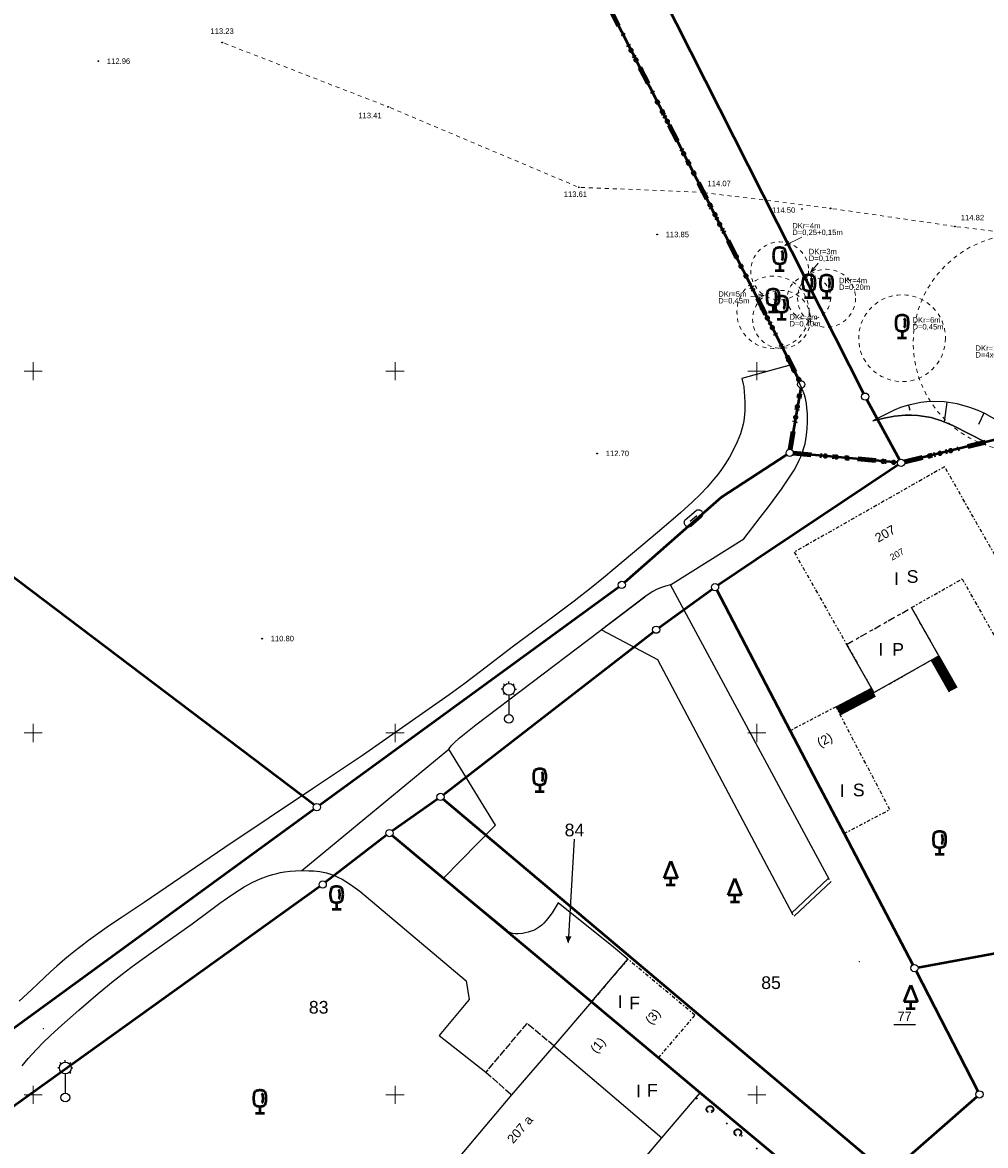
# Model space of a CAD drawing. Header units: metres. Extents: x 32377355 to 32378041, y 5707167 to 5708004.
# Tile 37 of 80: x 32377599 to 32377666, y 5707646 to 5707724. Entities that reach past the tile are written whole.
import ezdxf

# ---------------------------------------------------------------- set-up
doc = ezdxf.new("R2010")
doc.units = ezdxf.units.M
doc.header["$LTSCALE"] = 0.25
for name, pattern in [('LF1600.2002', [3, 2, 0, 0, -1]), ('LF1600.2005', [5, 2, -1, 1, 0, 0, -1]), ('LF1600.2012', [16, 5, -2.5, 0, -3, 0, -3, 0, -0.1, 0, -2.4]), ('LF1600.2190', [10, 0, -5, 0, -5]), ('LF1600.2242', [2, 1, -0.5, 0, -0.5]), ('LF2', [2.2, 1.1, -1.1])]:
    doc.linetypes.add(name, pattern=pattern)
doc.layers.get('0').update_dxf_attribs({"color": 1, "linetype": 'CONTINUOUS'})
for name, color, linetype, lineweight in [('Bauwerke_ Einrichtungen_ Siedlungsf.', 201, 'CONTINUOUS', 25), ('Bauwerke_ Einrichtungen_ Verkehr', 40, 'CONTINUOUS', 25), ('Befliegung', 126, 'CONTINUOUS', 0), ('Besondere Vegetationsmerkmale', 91, 'CONTINUOUS', 25), ('Ebene 71', 71, 'CONTINUOUS', 0), ('Ebene 9085', 125, 'CONTINUOUS', 0), ('Ebene 9285', 69, 'CONTINUOUS', 0), ('Flurstücke_ Grenzpunkte', 51, 'CONTINUOUS', 25), ('Gebäude', 9, 'CONTINUOUS', 25), ('Reliefformen', 32, 'CONTINUOUS', 25), ('Texte Befliegung', 70, 'CONTINUOUS', 0), ('TN_ Vegetation', 91, 'CONTINUOUS', 25), ('TN_ Verkehr', 2, 'CONTINUOUS', 25), ('Vermessungspunkte', 211, 'CONTINUOUS', 25)]:
    doc.layers.add(name, color=color, linetype=linetype, lineweight=lineweight)
doc.styles.add('K 10 700 - Arial_ kursiv_ 10 pt_ Flurstücksnummer', font='Arial.ttf')
doc.styles.add('N 7 380 - Arial_ normal_ 7 pt', font='Arial.ttf')
doc.styles.add('N 7 380 - Arial_ normal_ 7 pt_ Hausnummer', font='Arial.ttf')
doc.styles.add('N 7 380 liM - Arial_ normal_ 7 pt', font='Arial.ttf')
doc.styles.add('Schrift rechtsgenei', font='Arial.ttf')

# ---------------------------------------------------------------- blocks, each defined once
blk = doc.blocks.new('*X57')
at = {"color": 37, "linetype": 'Continuous', "lineweight": 25, "true_color": 0x805c3b}
for p, q in [((32377660.469523, 5707697.642602), (32377660.563122, 5707697.305703)), ((32377663.122223, 5707697.850503), (32377662.949423, 5707696.496102)), ((32377665.680622, 5707697.096402), (32377665.303323, 5707696.316902)), ((32377667.891423, 5707695.604403), (32377665.789023, 5707695.087403))]:
    blk.add_line(p, q, dxfattribs=at)
blk = doc.blocks.new('S163')
at = {"lineweight": -2}
blk.add_hatch(color=0, dxfattribs=at).paths.add_polyline_path([(0, 0.031635, -1), (0, -0.031635, -1)], flags=0)
at = {"color": 0, "lineweight": -2}
blk.add_circle((0, 0), 0.031635, dxfattribs=at)
blk = doc.blocks.new('Gebüsch_ Hecke_ Knick')
at = {"color": 0, "lineweight": -2}
for p, q in [((-0.499675, 0.01785), (-0.49601, 0.06282)), ((-0.49927, -0.02727), (-0.499675, 0.01785)), ((-0.49601, 0.06282), (-0.488305, 0.107275)), ((-0.488305, 0.107275), (-0.476625, 0.15086)), ((-0.476625, 0.15086), (-0.46106, 0.19321)), ((-0.46106, 0.19321), (-0.441745, 0.23399)), ((-0.441745, 0.23399), (-0.41883, 0.272855)), ((-0.41883, 0.272855), (-0.392505, 0.3095)), ((-0.392505, 0.3095), (-0.362985, 0.343625)), ((-0.362985, 0.343625), (-0.33051, 0.37495)), ((-0.33051, 0.37495), (-0.29534, 0.403215)), ((-0.29534, 0.403215), (-0.257765, 0.428195)), ((-0.257765, 0.428195), (-0.218095, 0.44969)), ((-0.218095, 0.44969), (-0.176645, 0.46752)), ((-0.176645, 0.46752), (-0.13376, 0.48154)), ((-0.13376, 0.48154), (-0.08978, 0.491635)), ((-0.08978, 0.491635), (-0.045075, 0.497725)), ((-0.045075, 0.497725), (0, 0.49976)), ((0, 0.49976), (0.045075, 0.497725)), ((0.045075, 0.497725), (0.08978, 0.491635)), ((0.08978, 0.491635), (0.13376, 0.48154)), ((0.13376, 0.48154), (0.176645, 0.46752)), ((0.176645, 0.46752), (0.218095, 0.44969)), ((0.218095, 0.44969), (0.257765, 0.428195)), ((0.257765, 0.428195), (0.29534, 0.403215)), ((0.29534, 0.403215), (0.33051, 0.37495)), ((0.33051, 0.37495), (0.362985, 0.343625)), ((0.362985, 0.343625), (0.392505, 0.3095)), ((0.392505, 0.3095), (0.41883, 0.272855)), ((0.41883, 0.272855), (0.441745, 0.23399)), ((0.441745, 0.23399), (0.46106, 0.19321)), ((0.46106, 0.19321), (0.476625, 0.15086)), ((0.476625, 0.15086), (0.488305, 0.107275)), ((0.488305, 0.107275), (0.49601, 0.06282)), ((0.49601, 0.06282), (0.499675, 0.01785)), ((0.499675, 0.01785), (0.49927, -0.02727)), ((-0.4948, -0.07217), (-0.49927, -0.02727)), ((-0.4863, -0.11648), (-0.4948, -0.07217)), ((-0.47384, -0.15985), (-0.4863, -0.11648)), ((-0.45752, -0.201915), (-0.47384, -0.15985)), ((-0.43748, -0.24234), (-0.45752, -0.201915)), ((-0.41387, -0.28079), (-0.43748, -0.24234)), ((-0.386895, -0.31696), (-0.41387, -0.28079)), ((-0.35677, -0.350545), (-0.386895, -0.31696)), ((-0.323735, -0.381285), (-0.35677, -0.350545)), ((-0.288065, -0.408915), (-0.323735, -0.381285)), ((-0.25005, -0.43322), (-0.288065, -0.408915)), ((-0.21, -0.454), (-0.25005, -0.43322)), ((0.25005, -0.43322), (0.21, -0.454)), ((0.288065, -0.408915), (0.25005, -0.43322)), ((0.323735, -0.381285), (0.288065, -0.408915)), ((0.35677, -0.350545), (0.323735, -0.381285)), ((0.386895, -0.31696), (0.35677, -0.350545)), ((0.41387, -0.28079), (0.386895, -0.31696)), ((0.43748, -0.24234), (0.41387, -0.28079)), ((0.45752, -0.201915), (0.43748, -0.24234)), ((0.47384, -0.15985), (0.45752, -0.201915)), ((0.4863, -0.11648), (0.47384, -0.15985)), ((0.4948, -0.07217), (0.4863, -0.11648)), ((0.49927, -0.02727), (0.4948, -0.07217))]:
    blk.add_line(p, q, dxfattribs=at)
blk = doc.blocks.new('Unterflurhydrant')
at = {"color": 0, "lineweight": -2}
for p, q in [((-0.47126, 0.01407), (-0.4671, 0.041905)), ((-0.47126, -0.01407), (-0.47126, 0.01407)), ((-0.4671, 0.041905), (-0.45888, 0.06882)), ((-0.45888, 0.06882), (-0.44677, 0.094225)), ((-0.44677, 0.094225), (-0.431045, 0.11756)), ((-0.431045, 0.11756), (-0.41204, 0.13832)), ((-0.41204, 0.13832), (-0.39018, 0.15604)), ((-0.39018, 0.15604), (-0.365945, 0.17034)), ((-0.365945, 0.17034), (-0.33986, 0.180905)), ((-0.33986, 0.180905), (-0.3125, 0.1875)), ((-0.3125, 0.1875), (0.3125, 0.1875)), ((-0.1875, 0), (0.1875, 0)), ((0.3125, 0.1875), (0.33986, 0.180905)), ((0.33986, 0.180905), (0.365945, 0.17034)), ((0.365945, 0.17034), (0.39018, 0.15604)), ((0.39018, 0.15604), (0.41204, 0.13832)), ((0.41204, 0.13832), (0.431045, 0.11756)), ((0.431045, 0.11756), (0.44677, 0.094225)), ((0.44677, 0.094225), (0.45888, 0.06882)), ((0.45888, 0.06882), (0.4671, 0.041905)), ((0.4671, 0.041905), (0.47126, 0.01407)), ((0.47126, 0.01407), (0.47126, -0.01407)), ((-0.4671, -0.041905), (-0.47126, -0.01407)), ((-0.45888, -0.06882), (-0.4671, -0.041905)), ((-0.44677, -0.094225), (-0.45888, -0.06882)), ((-0.431045, -0.11756), (-0.44677, -0.094225)), ((-0.41204, -0.13832), (-0.431045, -0.11756)), ((-0.39018, -0.15604), (-0.41204, -0.13832)), ((-0.365945, -0.17034), (-0.39018, -0.15604)), ((-0.33986, -0.180905), (-0.365945, -0.17034)), ((-0.3125, -0.1875), (-0.33986, -0.180905)), ((-0.3125, -0.1875), (0.3125, -0.1875)), ((0.33986, -0.180905), (0.3125, -0.1875)), ((0.365945, -0.17034), (0.33986, -0.180905)), ((0.39018, -0.15604), (0.365945, -0.17034)), ((0.41204, -0.13832), (0.39018, -0.15604)), ((0.431045, -0.11756), (0.41204, -0.13832)), ((0.44677, -0.094225), (0.431045, -0.11756)), ((0.45888, -0.06882), (0.44677, -0.094225)), ((0.4671, -0.041905), (0.45888, -0.06882)), ((0.47126, -0.01407), (0.4671, -0.041905))]:
    blk.add_line(p, q, dxfattribs=at)
blk = doc.blocks.new('Laterne_ elektrisch', base_point=(0, -0.3945))
at = {"color": 0, "lineweight": -2}
for p, q in [((-0.14085, 0.3169), (-0.1831, 0.3169)), ((-0.0996, 0.4165), (-0.1295, 0.4465)), ((0, 0.45775), (0, 0.5)), ((0.0996, 0.4165), (0.1295, 0.4465)), ((0.14085, 0.3169), (0.1831, 0.3169)), ((-0.0996, 0.2173), (-0.1295, 0.1875)), ((0, 0.17605), (0, -0.28875)), ((0.0996, 0.2173), (0.1295, 0.1875))]:
    blk.add_line(p, q, dxfattribs=at)
for centre, radius in [((0, 0.3169), 0.14085), ((0, -0.3945), 0.10565)]:
    blk.add_circle(centre, radius, dxfattribs=at)
blk = doc.blocks.new('Nadelbaum', base_point=(0, -0.5))
at = {"color": 0, "lineweight": -2}
for p, q in [((-0.2857, -0.2143), (0, 0.5)), ((0, 0.5), (0.2857, -0.2143)), ((0, -0.2143), (-0.2857, -0.2143)), ((0, -0.5), (0, -0.2143)), ((0.2857, -0.2143), (0, -0.2143)), ((-0.1905, -0.5), (0, -0.5)), ((0, -0.5), (0.1905, -0.5))]:
    blk.add_line(p, q, dxfattribs=at)
blk = doc.blocks.new('Laubbaum', base_point=(0, -0.5))
at = {"color": 0, "lineweight": -2}
for p, q in [((-0.13513, 0.47336), (-0.097725, 0.4863)), ((-0.097725, 0.4863), (-0.05912, 0.495015)), ((-0.05912, 0.495015), (-0.01979, 0.4994)), ((-0.01979, 0.4994), (0.01979, 0.4994)), ((0.01979, 0.4994), (0.05912, 0.495015)), ((0.05912, 0.495015), (0.097725, 0.4863)), ((0.097725, 0.4863), (0.13513, 0.47336)), ((-0.25755, 0.14275), (-0.255405, 0.20252)), ((-0.255405, 0.08298), (-0.25755, 0.14275)), ((-0.255405, 0.20252), (-0.248985, 0.261985)), ((-0.248985, 0.023515), (-0.255405, 0.08298)), ((-0.248985, 0.261985), (-0.23832, 0.32084)), ((-0.23832, -0.03534), (-0.248985, 0.023515)), ((-0.23832, 0.32084), (-0.223465, 0.378775)), ((-0.223465, 0.378775), (-0.2045, 0.4355)), ((-0.2045, 0.4355), (-0.170865, 0.45636)), ((-0.170865, 0.45636), (-0.13513, 0.47336)), ((0.072, 0.3585), (0.09129, 0.335215)), ((0.09129, 0.335215), (0.105485, 0.308515)), ((0.114, 0), (0.104515, -0.021505)), ((0.105485, 0.308515), (0.114, 0.2795)), ((0.114, 0.2795), (0.118245, 0.13975)), ((0.118245, 0.13975), (0.114, 0)), ((0.13513, 0.47336), (0.170865, 0.45636)), ((0.170865, 0.45636), (0.2045, 0.4355)), ((0.2045, 0.4355), (0.223465, 0.378775)), ((0.223465, 0.378775), (0.23832, 0.32084)), ((0.23832, 0.32084), (0.248985, 0.261985)), ((0.248985, 0.023515), (0.23832, -0.03534)), ((0.248985, 0.261985), (0.255405, 0.20252)), ((0.255405, 0.08298), (0.248985, 0.023515)), ((0.255405, 0.20252), (0.25755, 0.14275)), ((0.25755, 0.14275), (0.255405, 0.08298)), ((-0.223465, -0.093275), (-0.23832, -0.03534)), ((-0.2045, -0.15), (-0.223465, -0.093275)), ((-0.17082, -0.170725), (-0.2045, -0.15)), ((-0.135065, -0.187615), (-0.17082, -0.170725)), ((-0.097665, -0.200465), (-0.135065, -0.187615)), ((-0.05908, -0.20912), (-0.097665, -0.200465)), ((-0.019775, -0.213475), (-0.05908, -0.20912)), ((0.019775, -0.213475), (-0.019775, -0.213475)), ((0, -0.2205), (0, -0.5)), ((0.05908, -0.20912), (0.019775, -0.213475)), ((0.097665, -0.200465), (0.05908, -0.20912)), ((0.09082, -0.04061), (0.0735, -0.0565)), ((0.104515, -0.021505), (0.09082, -0.04061)), ((0.135065, -0.187615), (0.097665, -0.200465)), ((0.17082, -0.170725), (0.135065, -0.187615)), ((0.2045, -0.15), (0.17082, -0.170725)), ((0.223465, -0.093275), (0.2045, -0.15)), ((0.23832, -0.03534), (0.223465, -0.093275)), ((0.1905, -0.5), (-0.1905, -0.5))]:
    blk.add_line(p, q, dxfattribs=at)
blk = doc.blocks.new('Zuordnungspfeil', base_point=(0.38, 0))
at = {"lineweight": -2}
blk.add_hatch(color=0, dxfattribs=at).paths.add_polyline_path([(-0.5, 0.4), (0.5, 0), (-0.5, -0.4)], flags=0)
blk = doc.blocks.new('Grenzpunkt mit Abmarkung')
at = {"color": 0, "lineweight": -2}
blk.add_circle((0, 0), 0.5, dxfattribs=at)

msp = doc.modelspace()

# ---------------------------------------------------------------- linework, layer by layer
at = {"layer": 'Bauwerke_ Einrichtungen_ Siedlungsf.', "color": 7, "linetype": 'Continuous', "lineweight": 25}
for p, q in [((32377665.786722, 5707695.084002), (32377667.889722, 5707695.601002)), ((32377662.579723, 5707680.333003), (32377663.822723, 5707678.145003)), ((32377662.036293, 5707680.024281), (32377663.279293, 5707677.836281)), ((32377655.467723, 5707676.812002), (32377657.916723, 5707678.094003)), ((32377655.757583, 5707676.258283), (32377658.206583, 5707677.540283))]:
    msp.add_line(p, q, dxfattribs=at)
at = {"layer": 'Bauwerke_ Einrichtungen_ Siedlungsf.', "color": 254, "linetype": 'Continuous', "lineweight": 50, "true_color": 0xe6e6e6}
for p, q in [((32377662.438431, 5707680.252735), (32377663.681431, 5707678.064735)), ((32377655.543086, 5707676.668035), (32377657.992086, 5707677.950035))]:
    msp.add_line(p, q, dxfattribs=at)
at = {"layer": 'Bauwerke_ Einrichtungen_ Siedlungsf.', "color": 254, "linetype": 'Continuous', "lineweight": 35, "true_color": 0xe6e6e6}
for p, q in [((32377662.52538, 5707680.30213), (32377663.76838, 5707678.11413)), ((32377655.496709, 5707676.756631), (32377657.945709, 5707678.038631))]:
    msp.add_line(p, q, dxfattribs=at)
at = {"layer": 'Bauwerke_ Einrichtungen_ Siedlungsf.', "color": 254, "linetype": 'Continuous', "lineweight": 100, "true_color": 0xe6e6e6}
for p, q in [((32377662.166716, 5707680.098374), (32377663.409716, 5707677.910374)), ((32377662.340613, 5707680.197165), (32377663.583613, 5707678.009165)), ((32377655.595261, 5707676.568366), (32377658.044261, 5707677.850366)), ((32377655.688017, 5707676.391175), (32377658.137017, 5707677.673175))]:
    msp.add_line(p, q, dxfattribs=at)
at = {"layer": 'Bauwerke_ Einrichtungen_ Siedlungsf.', "color": 7, "linetype": 'Continuous', "lineweight": 18}
for p, q in [((32377652.381835, 5707662.552154), (32377654.925835, 5707664.950154)), ((32377652.58761, 5707662.333851), (32377655.13161, 5707664.731851))]:
    msp.add_line(p, q, dxfattribs=at)
at = {"layer": 'Bauwerke_ Einrichtungen_ Siedlungsf.', "color": 7, "linetype": 'LF1600.2002', "lineweight": 25}
for p, q in [((32377634.102722, 5707654.932002), (32377631.271722, 5707651.559003)), ((32377635.979722, 5707653.378003), (32377634.102722, 5707654.932002)), ((32377631.271722, 5707651.559003), (32377633.055723, 5707649.995002))]:
    msp.add_line(p, q, dxfattribs=at)
at = {"layer": 'Bauwerke_ Einrichtungen_ Verkehr', "color": 37, "linetype": 'Continuous', "lineweight": 25, "true_color": 0x805c3b}
for p, q in [((32377652.367723, 5707700.421002), (32377648.968722, 5707699.480003)), ((32377652.973723, 5707699.120002), (32377652.367723, 5707700.421002)), ((32377648.968722, 5707699.480003), (32377649.058722, 5707699.093003)), ((32377649.058722, 5707699.093003), (32377649.092723, 5707698.900003)), ((32377649.092723, 5707698.900003), (32377649.133723, 5707698.540002)), ((32377653.088723, 5707698.864002), (32377652.973723, 5707699.120002)), ((32377653.205722, 5707698.583003), (32377653.088723, 5707698.864002)), ((32377649.133723, 5707698.540002), (32377649.150722, 5707698.270003)), ((32377649.150722, 5707698.270003), (32377649.162723, 5707697.807002)), ((32377653.283723, 5707698.366003), (32377653.205722, 5707698.583003)), ((32377653.357723, 5707698.112002), (32377653.283723, 5707698.366003)), ((32377653.426723, 5707697.760002), (32377653.357723, 5707698.112002)), ((32377649.162723, 5707697.807002), (32377649.162723, 5707697.275003)), ((32377653.460723, 5707697.470002), (32377653.426723, 5707697.760002)), ((32377653.487723, 5707697.035002), (32377653.460723, 5707697.470002)), ((32377649.103723, 5707696.560003), (32377649.058722, 5707696.326003)), ((32377649.149723, 5707696.969003), (32377649.103723, 5707696.560003)), ((32377649.162723, 5707697.275003), (32377649.149723, 5707696.969003)), ((32377653.498723, 5707696.478002), (32377653.487723, 5707697.035002)), ((32377648.994723, 5707696.072003), (32377648.857723, 5707695.653002)), ((32377649.058722, 5707696.326003), (32377648.994723, 5707696.072003)), ((32377653.440722, 5707695.568002), (32377653.486722, 5707696.053002)), ((32377653.486722, 5707696.053002), (32377653.498723, 5707696.478002)), ((32377648.636723, 5707695.113002), (32377648.378723, 5707694.571003)), ((32377648.857723, 5707695.653002), (32377648.636723, 5707695.113002)), ((32377653.328722, 5707694.979002), (32377653.393723, 5707695.276003)), ((32377653.393723, 5707695.276003), (32377653.440722, 5707695.568002)), ((32377648.378723, 5707694.571003), (32377648.099723, 5707694.057002)), ((32377653.051723, 5707694.117003), (32377653.159722, 5707694.404002)), ((32377653.159722, 5707694.404002), (32377653.251722, 5707694.692002)), ((32377653.251722, 5707694.692002), (32377653.328722, 5707694.979002)), ((32377647.791723, 5707693.555003), (32377647.551723, 5707693.202003)), ((32377648.099723, 5707694.057002), (32377647.791723, 5707693.555003)), ((32377652.565722, 5707693.144002), (32377652.766723, 5707693.505002)), ((32377652.766723, 5707693.505002), (32377652.928723, 5707693.833003)), ((32377652.928723, 5707693.833003), (32377653.051723, 5707694.117003)), ((32377647.301723, 5707692.862002), (32377647.032722, 5707692.522002)), ((32377647.551723, 5707693.202003), (32377647.301723, 5707692.862002)), ((32377651.693723, 5707691.844003), (32377652.263723, 5707692.662003)), ((32377652.263723, 5707692.662003), (32377652.565722, 5707693.144002)), ((32377646.557723, 5707691.975003), (32377646.107723, 5707691.504002)), ((32377647.032722, 5707692.522002), (32377646.557723, 5707691.975003)), ((32377646.107723, 5707691.504002), (32377645.534722, 5707690.946003)), ((32377650.794723, 5707690.618002), (32377651.693723, 5707691.844003)), ((32377645.534722, 5707690.946003), (32377644.751722, 5707690.232002)), ((32377650.236722, 5707689.881002), (32377650.794723, 5707690.618002)), ((32377644.209723, 5707689.759003), (32377643.142723, 5707688.854002)), ((32377644.751722, 5707690.232002), (32377644.209723, 5707689.759003)), ((32377649.103723, 5707688.416002), (32377650.236722, 5707689.881002)), ((32377643.142723, 5707688.854002), (32377640.836723, 5707686.918003)), ((32377644.039723, 5707685.236003), (32377649.103723, 5707688.416002)), ((32377640.836723, 5707686.918003), (32377639.399723, 5707685.724003)), ((32377639.399723, 5707685.724003), (32377638.543722, 5707685.028002)), ((32377638.543722, 5707685.028002), (32377637.377723, 5707684.109002)), ((32377643.109723, 5707684.927002), (32377642.820723, 5707684.769002)), ((32377643.404723, 5707685.053002), (32377643.109723, 5707684.927002)), ((32377643.688723, 5707685.147002), (32377643.404723, 5707685.053002)), ((32377644.039723, 5707685.236003), (32377643.688723, 5707685.147002)), ((32377655.028723, 5707664.841002), (32377644.039723, 5707685.236003)), ((32377630.578722, 5707675.566003), (32377642.260722, 5707684.393002)), ((32377642.260722, 5707684.393002), (32377639.266723, 5707682.131002)), ((32377642.626722, 5707684.646002), (32377642.260722, 5707684.393002)), ((32377642.820723, 5707684.769002), (32377642.626722, 5707684.646002)), ((32377637.377723, 5707684.109002), (32377635.986722, 5707683.063002)), ((32377635.986722, 5707683.063002), (32377633.182723, 5707680.996002)), ((32377639.266723, 5707682.131002), (32377643.126722, 5707680.067002)), ((32377633.182723, 5707680.996002), (32377630.899723, 5707679.242003)), ((32377643.126722, 5707680.067002), (32377652.484723, 5707662.443002)), ((32377630.899723, 5707679.242003), (32377629.751722, 5707678.375002)), ((32377629.751722, 5707678.375002), (32377628.730723, 5707677.635002)), ((32377628.730723, 5707677.635002), (32377626.662723, 5707676.188002)), ((32377626.662723, 5707676.188002), (32377622.749722, 5707673.434003)), ((32377629.438723, 5707674.636002), (32377630.578722, 5707675.566003)), ((32377628.807723, 5707674.021002), (32377628.928723, 5707674.163003)), ((32377628.928723, 5707674.163003), (32377629.104722, 5707674.342002)), ((32377629.104722, 5707674.342002), (32377629.438723, 5707674.636002)), ((32377618.558722, 5707665.484002), (32377628.708723, 5707673.885002)), ((32377622.749722, 5707673.434003), (32377619.365722, 5707671.176002)), ((32377628.708723, 5707673.885002), (32377628.807723, 5707674.021002)), ((32377631.930723, 5707668.616003), (32377628.708723, 5707673.885002)), ((32377619.365722, 5707671.176002), (32377613.249722, 5707667.083003)), ((32377628.357723, 5707664.965002), (32377631.930723, 5707668.616003)), ((32377613.249722, 5707667.083003), (32377607.659722, 5707663.293003)), ((32377615.122722, 5707664.662003), (32377615.465723, 5707664.829002)), ((32377615.465723, 5707664.829002), (32377615.786722, 5707664.966002)), ((32377615.786722, 5707664.966002), (32377616.039723, 5707665.061002)), ((32377616.039723, 5707665.061002), (32377616.298723, 5707665.148002)), ((32377616.298723, 5707665.148002), (32377616.560723, 5707665.224003)), ((32377616.560723, 5707665.224003), (32377616.825723, 5707665.290002)), ((32377616.825723, 5707665.290002), (32377617.093722, 5707665.346002)), ((32377617.093722, 5707665.346002), (32377617.362723, 5707665.391002)), ((32377617.362723, 5707665.391002), (32377617.757723, 5707665.439002)), ((32377617.757723, 5707665.439002), (32377618.121723, 5707665.467002)), ((32377618.121723, 5707665.467002), (32377618.558722, 5707665.484002)), ((32377618.558722, 5707665.484002), (32377619.038723, 5707665.482002)), ((32377619.038723, 5707665.482002), (32377619.393723, 5707665.463003)), ((32377619.393723, 5707665.463003), (32377619.805723, 5707665.415002)), ((32377619.805723, 5707665.415002), (32377620.030723, 5707665.374002)), ((32377620.030723, 5707665.374002), (32377620.253723, 5707665.322003)), ((32377620.253723, 5707665.322003), (32377620.473723, 5707665.259003)), ((32377620.473723, 5707665.259003), (32377620.688723, 5707665.187002)), ((32377620.688723, 5707665.187002), (32377620.899723, 5707665.104002)), ((32377620.899723, 5707665.104002), (32377621.103723, 5707665.012002)), ((32377621.103723, 5707665.012002), (32377621.342723, 5707664.888002)), ((32377621.342723, 5707664.888002), (32377621.609723, 5707664.731003)), ((32377621.609723, 5707664.731003), (32377621.911722, 5707664.532003)), ((32377632.742723, 5707661.355003), (32377628.357723, 5707664.965002)), ((32377613.862723, 5707663.908002), (32377614.254723, 5707664.162003)), ((32377614.254723, 5707664.162003), (32377614.577723, 5707664.360003)), ((32377614.577723, 5707664.360003), (32377615.122722, 5707664.662003)), ((32377621.911722, 5707664.532003), (32377622.567722, 5707664.057002)), ((32377622.567722, 5707664.057002), (32377629.907722, 5707657.865002)), ((32377607.659722, 5707663.293003), (32377606.072723, 5707662.230003)), ((32377612.249722, 5707662.761002), (32377612.884723, 5707663.227002)), ((32377612.884723, 5707663.227002), (32377613.420722, 5707663.607002)), ((32377613.420722, 5707663.607002), (32377613.862723, 5707663.908002)), ((32377636.269723, 5707663.262002), (32377635.847723, 5707662.573002)), ((32377640.087723, 5707660.206002), (32377636.269723, 5707663.262002)), ((32377610.978723, 5707661.818002), (32377612.249722, 5707662.761002)), ((32377635.847723, 5707662.573002), (32377635.627723, 5707662.260002)), ((32377605.281723, 5707661.690003), (32377604.461723, 5707661.116003)), ((32377606.072723, 5707662.230003), (32377605.281723, 5707661.690003)), ((32377608.141723, 5707659.810003), (32377610.978723, 5707661.818002)), ((32377635.134723, 5707661.721002), (32377634.991723, 5707661.605003)), ((32377635.284722, 5707661.860003), (32377635.134723, 5707661.721002)), ((32377635.447723, 5707662.036002), (32377635.284722, 5707661.860003)), ((32377635.627723, 5707662.260002), (32377635.447723, 5707662.036002)), ((32377604.461723, 5707661.116003), (32377603.822723, 5707660.654002)), ((32377632.817722, 5707661.286002), (32377632.742723, 5707661.355003)), ((32377632.901723, 5707661.228002), (32377632.817722, 5707661.286002)), ((32377632.998723, 5707661.181002), (32377632.901723, 5707661.228002)), ((32377633.112723, 5707661.143002), (32377632.998723, 5707661.181002)), ((32377633.282722, 5707661.113002), (32377633.112723, 5707661.143002)), ((32377633.506723, 5707661.108002), (32377633.282722, 5707661.113002)), ((32377633.805723, 5707661.142002), (32377633.506723, 5707661.108002)), ((32377633.991723, 5707661.180003), (32377633.805723, 5707661.142002)), ((32377634.206723, 5707661.237002), (32377633.991723, 5707661.180003)), ((32377634.408723, 5707661.301002), (32377634.206723, 5707661.237002)), ((32377634.557723, 5707661.359002), (32377634.408723, 5707661.301002)), ((32377634.708723, 5707661.429003), (32377634.557723, 5707661.359002)), ((32377634.849723, 5707661.509003), (32377634.708723, 5707661.429003)), ((32377634.991723, 5707661.605003), (32377634.849723, 5707661.509003)), ((32377603.279723, 5707660.247003), (32377602.798723, 5707659.874002)), ((32377603.822723, 5707660.654002), (32377603.279723, 5707660.247003)), ((32377641.089722, 5707659.370002), (32377640.087723, 5707660.206002)), ((32377602.178723, 5707659.368002), (32377601.628723, 5707658.894002)), ((32377602.798723, 5707659.874002), (32377602.178723, 5707659.368002)), ((32377607.336723, 5707659.233002), (32377608.141723, 5707659.810003)), ((32377638.572723, 5707656.419002), (32377641.089722, 5707659.370002)), ((32377601.628723, 5707658.894002), (32377601.191723, 5707658.497003)), ((32377606.150722, 5707658.340002), (32377606.736722, 5707658.789002)), ((32377606.736722, 5707658.789002), (32377607.336723, 5707659.233002)), ((32377601.191723, 5707658.497003), (32377600.333723, 5707657.683002)), ((32377604.492723, 5707656.999002), (32377605.518723, 5707657.841002)), ((32377605.518723, 5707657.841002), (32377606.150722, 5707658.340002)), ((32377629.907722, 5707657.865002), (32377630.131723, 5707656.577003)), ((32377599.906723, 5707657.273002), (32377599.029723, 5707656.462002)), ((32377600.333723, 5707657.683002), (32377599.906723, 5707657.273002)), ((32377603.152723, 5707655.854002), (32377604.492723, 5707656.999002)), ((32377630.131723, 5707656.577003), (32377628.054722, 5707654.091002)), ((32377601.973723, 5707654.812002), (32377603.152723, 5707655.854002)), ((32377601.193723, 5707654.088003), (32377601.973723, 5707654.812002)), ((32377600.694722, 5707653.603002), (32377601.193723, 5707654.088003)), ((32377628.054722, 5707654.091002), (32377631.271722, 5707651.559003)), ((32377599.917723, 5707652.800002), (32377600.251722, 5707653.153002)), ((32377600.251722, 5707653.153002), (32377600.694722, 5707653.603002)), ((32377599.224723, 5707651.992003), (32377599.650722, 5707652.502002)), ((32377599.650722, 5707652.502002), (32377599.917723, 5707652.800002))]:
    msp.add_line(p, q, dxfattribs=at)
at = {"layer": 'Besondere Vegetationsmerkmale', "color": 116, "linetype": 'LF1600.2190', "lineweight": 35, "true_color": 0x008230}
msp.add_line((32377645.801242, 5707649.793634), (32377655.630242, 5707641.583634), dxfattribs=at)
at = {"layer": 'Ebene 71', "color": 7, "linetype": 'Continuous', "lineweight": 9}
for p, q in [((32377599.999722, 5707699.372003), (32377599.999722, 5707700.622003)), ((32377624.999722, 5707699.372003), (32377624.999722, 5707700.622003)), ((32377649.999722, 5707699.372003), (32377649.999722, 5707700.622003)), ((32377599.374722, 5707699.997003), (32377600.624722, 5707699.997003)), ((32377624.374722, 5707699.997003), (32377625.624722, 5707699.997003)), ((32377649.374722, 5707699.997003), (32377650.624722, 5707699.997003)), ((32377599.999722, 5707674.372003), (32377599.999722, 5707675.622003)), ((32377624.999722, 5707674.372003), (32377624.999722, 5707675.622003)), ((32377649.999722, 5707674.372003), (32377649.999722, 5707675.622003)), ((32377599.374722, 5707674.997003), (32377600.624722, 5707674.997003)), ((32377624.374722, 5707674.997003), (32377625.624722, 5707674.997003)), ((32377649.374722, 5707674.997003), (32377650.624722, 5707674.997003)), ((32377599.374722, 5707649.997003), (32377600.624722, 5707649.997003)), ((32377599.999722, 5707649.372003), (32377599.999722, 5707650.622003)), ((32377624.374722, 5707649.997003), (32377625.624722, 5707649.997003)), ((32377624.999722, 5707649.372003), (32377624.999722, 5707650.622003)), ((32377649.374722, 5707649.997003), (32377650.624722, 5707649.997003)), ((32377649.999722, 5707649.372003), (32377649.999722, 5707650.622003))]:
    msp.add_line(p, q, dxfattribs=at)
at = {"layer": 'Ebene 9085', "color": 7, "linetype": 'LF2', "lineweight": 18}
for p, q in [((32377613.20488, 5707722.646437, 113.234), (32377624.373562, 5707718.311565, 113.408)), ((32377624.65819, 5707718.19627, 113.412), (32377637.546253, 5707712.754732, 113.604)), ((32377637.841157, 5707712.688783, 113.614), (32377646.022285, 5707712.35722, 114.06)), ((32377646.3281, 5707712.33196, 114.076), (32377654.938345, 5707711.256043, 114.503)), ((32377655.242695, 5707711.21496, 114.516), (32377663.52275, 5707710.014042, 114.815)), ((32377663.827163, 5707709.973485, 114.829), (32377673.41028, 5707708.809517, 115.375))]:
    msp.add_line(p, q, dxfattribs=at)
for centre, radius in [((32377668.297722, 5707701.955002, 114.988), 7.498378), ((32377651.578722, 5707706.925002, 114.597), 1.999567), ((32377654.817722, 5707705.031003, 114.445), 1.999567), ((32377651.119723, 5707704.059003, 114.408), 2.49946), ((32377653.599723, 5707705.048003, 114.666), 1.499675), ((32377651.707722, 5707703.571003, 114.484), 1.999567), ((32377660.035723, 5707702.269002, 114.764), 2.99935)]:
    msp.add_circle(centre, radius, dxfattribs=at)
at = {"layer": 'Ebene 9285', "color": 7, "linetype": 'Continuous', "lineweight": 18}
for points in [[(32377653.11808, 5707709.247412), (32377651.925363, 5707708.672205)], [(32377652.208835, 5707708.947692), (32377651.925363, 5707708.672205), (32377652.317433, 5707708.72251)], [(32377654.241578, 5707707.457972), (32377653.714802, 5707706.817697)], [(32377653.856525, 5707707.186703), (32377653.714802, 5707706.817697), (32377654.049583, 5707707.027867)], [(32377649.588525, 5707705.149575), (32377650.493805, 5707705.223465)], [(32377650.130215, 5707705.068373), (32377650.493805, 5707705.223465), (32377650.109878, 5707705.317545)]]:
    msp.add_lwpolyline(points, dxfattribs=at)
at = {"layer": 'Flurstücke_ Grenzpunkte', "color": 7, "linetype": 'Continuous', "lineweight": 50}
for p, q in [((32377614.413585, 5707783.353927), (32377657.367858, 5707698.456075)), ((32377625.663723, 5707752.877002), (32377652.95525, 5707699.298767)), ((32377619.4004, 5707670.021902), (32377517.952723, 5707746.825002)), ((32377653.02692, 5707698.82952), (32377652.309523, 5707694.599482)), ((32377657.59999, 5707698.013285), (32377659.845453, 5707693.876717)), ((32377665.786722, 5707695.084002), (32377660.207535, 5707693.716515)), ((32377667.889722, 5707695.601002), (32377665.786722, 5707695.084002)), ((32377652.058393, 5707694.216323), (32377647.556722, 5707691.277002)), ((32377659.715737, 5707693.679515), (32377652.516705, 5707694.330487)), ((32377659.756793, 5707693.518202), (32377649.930723, 5707686.959002)), ((32377647.556722, 5707691.277002), (32377640.852563, 5707685.388975)), ((32377649.930723, 5707686.959002), (32377647.315665, 5707685.213778)), ((32377640.462687, 5707685.076752), (32377619.801755, 5707670.018252)), ((32377643.24714, 5707682.276723), (32377646.905303, 5707684.928283)), ((32377647.223657, 5707684.85351), (32377652.300723, 5707675.154002)), ((32377628.33234, 5707670.730125), (32377642.847103, 5707681.976878)), ((32377652.300723, 5707675.154002), (32377654.154723, 5707671.612002)), ((32377654.154723, 5707671.612002), (32377656.020723, 5707668.046002)), ((32377627.930822, 5707670.432345), (32377624.81762, 5707668.223657)), ((32377658.879618, 5707644.646182), (32377628.325825, 5707670.41582)), ((32377597.13679, 5707653.507205), (32377619.397652, 5707669.7238)), ((32377624.415665, 5707667.926445), (32377620.197778, 5707664.677558)), ((32377627.316723, 5707665.821003), (32377624.805585, 5707667.918725)), ((32377656.020723, 5707668.046002), (32377660.76779, 5707658.976495)), ((32377638.572723, 5707656.419002), (32377627.316723, 5707665.821003)), ((32377619.796583, 5707664.37928), (32377597.29786, 5707648.239722)), ((32377661.129618, 5707658.800118), (32377678.143825, 5707661.921885)), ((32377660.998215, 5707658.53276), (32377665.266228, 5707650.248243)), ((32377643.206723, 5707652.548003), (32377638.572723, 5707656.419002)), ((32377646.089722, 5707650.139003), (32377643.206723, 5707652.548003)), ((32377655.72685, 5707642.089267), (32377646.089722, 5707650.139003)), ((32377665.19287, 5707649.861042), (32377659.258575, 5707644.64996))]:
    msp.add_line(p, q, dxfattribs=at)
at = {"layer": 'Flurstücke_ Grenzpunkte', "color": 233, "linetype": 'LF1600.2012', "lineweight": 158, "true_color": 0xdb70a1}
for p, q in [((32377625.663723, 5707752.877002), (32377652.95525, 5707699.298767)), ((32377652.309523, 5707694.599482), (32377653.02692, 5707698.82952)), ((32377665.786722, 5707695.084002), (32377660.207535, 5707693.716515)), ((32377652.516705, 5707694.330487), (32377659.715737, 5707693.679515))]:
    msp.add_line(p, q, dxfattribs=at)
at = {"layer": 'Flurstücke_ Grenzpunkte', "color": 7, "linetype": 'Continuous', "lineweight": 25}
msp.add_lwpolyline([(32377637.374015, 5707667.668003), (32377636.956723, 5707660.510002)], dxfattribs=at)
at = {"layer": 'Flurstücke_ Grenzpunkte', "color": 233, "lineweight": 158, "true_color": 0xdb70a1}
for p in [(32377641.311428, 5707722.15771), (32377641.65184, 5707721.489415), (32377641.992255, 5707720.82112), (32377643.12697, 5707718.59347), (32377643.467383, 5707717.925175), (32377643.807798, 5707717.25688), (32377644.942513, 5707715.02923), (32377645.282925, 5707714.360935), (32377645.62334, 5707713.69264), (32377646.758055, 5707711.46499), (32377647.098468, 5707710.796695), (32377647.438882, 5707710.1284), (32377648.573598, 5707707.90075), (32377648.91401, 5707707.232455), (32377649.254425, 5707706.56416), (32377650.38914, 5707704.33651), (32377650.729552, 5707703.668215), (32377651.069968, 5707702.99992), (32377652.20468, 5707700.77227), (32377652.545095, 5707700.103975), (32377652.88551, 5707699.43568), (32377652.932372, 5707698.27204), (32377652.806968, 5707697.5326), (32377652.68156, 5707696.793158), (32377662.654438, 5707694.316265), (32377663.382875, 5707694.494807), (32377654.732665, 5707694.13011), (32377655.479618, 5707694.062567), (32377656.22657, 5707693.995022), (32377658.71641, 5707693.76988), (32377659.463363, 5707693.702337), (32377661.926, 5707694.13772)]:
    msp.add_point(p, dxfattribs=at)
at = {"layer": 'Gebäude', "color": 7, "linetype": 'LF1600.2242', "lineweight": 25}
for p, q in [((32377662.975722, 5707693.393002), (32377652.580722, 5707687.488002)), ((32377667.624722, 5707685.208003), (32377662.975722, 5707693.393002)), ((32377652.580722, 5707687.488002), (32377656.203722, 5707681.110003)), ((32377660.689723, 5707683.659002), (32377664.178723, 5707685.640003)), ((32377664.178723, 5707685.640003), (32377666.450723, 5707681.640003)), ((32377662.579723, 5707680.333003), (32377660.689723, 5707683.659002)), ((32377656.203722, 5707681.110003), (32377658.091722, 5707677.785002)), ((32377658.091722, 5707677.785002), (32377662.579723, 5707680.333003)), ((32377655.467723, 5707676.812002), (32377652.300723, 5707675.154002)), ((32377659.186723, 5707669.702003), (32377655.467723, 5707676.812002)), ((32377652.300723, 5707675.154002), (32377656.020723, 5707668.046002)), ((32377656.020723, 5707668.046002), (32377659.186723, 5707669.702003)), ((32377641.089722, 5707659.370002), (32377638.572723, 5707656.419002)), ((32377645.722723, 5707655.499002), (32377641.089722, 5707659.370002)), ((32377643.206723, 5707652.548003), (32377645.722723, 5707655.499002))]:
    msp.add_line(p, q, dxfattribs=at)
at = {"layer": 'Gebäude', "color": 7, "linetype": 'LF1600.2005', "lineweight": 25}
msp.add_line((32377656.203722, 5707681.110003), (32377660.689723, 5707683.659002), dxfattribs=at)
at = {"layer": 'Gebäude', "color": 7, "linetype": 'Continuous', "lineweight": 25}
for p, q in [((32377662.579723, 5707680.333003), (32377660.689723, 5707683.659002)), ((32377656.203722, 5707681.110003), (32377658.091722, 5707677.785002)), ((32377658.091722, 5707677.785002), (32377662.579723, 5707680.333003)), ((32377638.572723, 5707656.419002), (32377635.979722, 5707653.378003)), ((32377643.206723, 5707652.548003), (32377638.572723, 5707656.419002)), ((32377635.979722, 5707653.378003), (32377633.055723, 5707649.995002)), ((32377635.979722, 5707653.378003), (32377643.432723, 5707647.024002)), ((32377646.089722, 5707650.139003), (32377643.206723, 5707652.548003)), ((32377633.055723, 5707649.995002), (32377627.126722, 5707642.987002)), ((32377643.432723, 5707647.024002), (32377646.089722, 5707650.139003)), ((32377634.575723, 5707636.637002), (32377643.432723, 5707647.024002))]:
    msp.add_line(p, q, dxfattribs=at)
at = {"layer": 'Reliefformen', "color": 37, "linetype": 'Continuous', "lineweight": 25, "true_color": 0x805c3b}
for p, q in [((32377659.935723, 5707697.472002), (32377659.483723, 5707697.298003)), ((32377660.395723, 5707697.618002), (32377659.935723, 5707697.472002)), ((32377661.325723, 5707697.826003), (32377660.395723, 5707697.618002)), ((32377661.734723, 5707697.879002), (32377661.325723, 5707697.826003)), ((32377662.166723, 5707697.904002), (32377661.734723, 5707697.879002)), ((32377662.932723, 5707697.869002), (32377662.166723, 5707697.904002)), ((32377663.837723, 5707697.727002), (32377662.932723, 5707697.869002)), ((32377664.712723, 5707697.492003), (32377663.837723, 5707697.727002)), ((32377665.289723, 5707697.272002), (32377664.712723, 5707697.492003)), ((32377659.483723, 5707697.298003), (32377658.021722, 5707696.559003)), ((32377658.021722, 5707696.559003), (32377658.806722, 5707696.756002)), ((32377658.806722, 5707696.756002), (32377658.021722, 5707696.559003)), ((32377658.806722, 5707696.756002), (32377659.517723, 5707696.894002)), ((32377659.517723, 5707696.894002), (32377658.806722, 5707696.756002)), ((32377659.517723, 5707696.894002), (32377660.238722, 5707696.961002)), ((32377660.238722, 5707696.961002), (32377659.517723, 5707696.894002)), ((32377660.238722, 5707696.961002), (32377660.678723, 5707696.962002)), ((32377660.678723, 5707696.962002), (32377660.238722, 5707696.961002)), ((32377660.678723, 5707696.962002), (32377661.132723, 5707696.932002)), ((32377661.132723, 5707696.932002), (32377660.678723, 5707696.962002)), ((32377661.132723, 5707696.932002), (32377661.590723, 5707696.871002)), ((32377661.590723, 5707696.871002), (32377661.132723, 5707696.932002)), ((32377661.590723, 5707696.871002), (32377662.031723, 5707696.783002)), ((32377662.031723, 5707696.783002), (32377661.590723, 5707696.871002)), ((32377662.031723, 5707696.783002), (32377662.761723, 5707696.563002)), ((32377662.761723, 5707696.563002), (32377662.031723, 5707696.783002)), ((32377662.761723, 5707696.563002), (32377663.531723, 5707696.238002)), ((32377663.531723, 5707696.238002), (32377662.761723, 5707696.563002)), ((32377665.798723, 5707697.035002), (32377665.289723, 5707697.272002)), ((32377666.720723, 5707696.524002), (32377665.798723, 5707697.035002)), ((32377663.531723, 5707696.238002), (32377665.786722, 5707695.084002)), ((32377665.786722, 5707695.084002), (32377663.531723, 5707696.238002))]:
    msp.add_line(p, q, dxfattribs=at)
at = {"layer": 'TN_ Vegetation', "color": 253, "linetype": 'Continuous', "lineweight": 25, "true_color": 0xb2b2b2}
for p, q in [((32377647.556722, 5707691.277002), (32377652.058393, 5707694.216323)), ((32377640.852563, 5707685.388975), (32377647.556722, 5707691.277002)), ((32377619.801755, 5707670.018252), (32377640.462687, 5707685.076752)), ((32377597.13679, 5707653.507205), (32377619.397652, 5707669.7238)), ((32377678.143825, 5707661.921885), (32377661.129618, 5707658.800118)), ((32377660.998215, 5707658.53276), (32377665.266228, 5707650.248243)), ((32377665.19287, 5707649.861042), (32377659.258575, 5707644.64996))]:
    msp.add_line(p, q, dxfattribs=at)
at = {"layer": 'TN_ Verkehr', "color": 253, "linetype": 'Continuous', "lineweight": 25, "true_color": 0xb2b2b2}
for p, q in [((32377649.930723, 5707686.959002), (32377659.756793, 5707693.518202)), ((32377647.315665, 5707685.213778), (32377649.930723, 5707686.959002)), ((32377643.24714, 5707682.276723), (32377646.905303, 5707684.928283)), ((32377628.33234, 5707670.730125), (32377642.847103, 5707681.976878)), ((32377624.81762, 5707668.223657), (32377627.930822, 5707670.432345)), ((32377620.197778, 5707664.677558), (32377624.415665, 5707667.926445)), ((32377597.29786, 5707648.239722), (32377619.796583, 5707664.37928))]:
    msp.add_line(p, q, dxfattribs=at)
at = {"layer": 'Vermessungspunkte', "color": 7, "linetype": 'Continuous', "lineweight": 25}
msp.add_lwpolyline([(32377659.470723, 5707654.858002), (32377660.958223, 5707654.858002)], dxfattribs=at)
at = {"layer": 'Vermessungspunkte', "color": 7, "lineweight": 18}
for p in [(32377647.556722, 5707691.277002), (32377657.083723, 5707659.194002), (32377600.688723, 5707654.565003)]:
    msp.add_point(p, dxfattribs=at)

# ---------------------------------------------------------------- block references
at = {"layer": 'Bauwerke_ Einrichtungen_ Siedlungsf.', "color": 7, "lineweight": 25, "xscale": 1.575, "yscale": 1.575, "zscale": 1.575, "rotation": 41.267}
msp.add_blockref('Unterflurhydrant', (32377645.620723, 5707689.829002), dxfattribs=at)
at = {"layer": 'Bauwerke_ Einrichtungen_ Siedlungsf.', "color": 7, "lineweight": 25, "xscale": 2.875, "yscale": 2.875, "zscale": 2.875}
for p in [(32377632.868723, 5707675.970002), (32377602.215723, 5707649.809003)]:
    msp.add_blockref('Laterne_ elektrisch', p, dxfattribs=at)
at = {"layer": 'Befliegung', "color": 7, "lineweight": 25, "xscale": 0.88, "yscale": 0.88, "zscale": 0.88}
for p in [(32377604.499722, 5707721.405002, 112.96), (32377653.115722, 5707711.193002, 114.497), (32377643.108723, 5707709.430003, 113.85), (32377638.968722, 5707694.304003, 112.698), (32377615.817722, 5707681.513002, 110.804)]:
    msp.add_blockref('S163', p, dxfattribs=at)
at = {"layer": 'Besondere Vegetationsmerkmale', "color": 116, "lineweight": 50, "true_color": 0x008230, "xscale": 1.625, "yscale": 1.625, "zscale": 1.625}
for name, p in [('Laubbaum', (32377634.996723, 5707670.924003)), ('Laubbaum', (32377662.622722, 5707666.594003)), ('Nadelbaum', (32377644.048723, 5707664.509003)), ('Nadelbaum', (32377648.479722, 5707663.319002)), ('Laubbaum', (32377620.963723, 5707662.790002)), ('Nadelbaum', (32377660.634723, 5707655.953002)), ('Laubbaum', (32377615.663723, 5707648.712002))]:
    msp.add_blockref(name, p, dxfattribs=at)
at = {"layer": 'Besondere Vegetationsmerkmale', "color": 116, "lineweight": 35, "true_color": 0x008230, "xscale": 0.465, "yscale": 0.465, "zscale": 0.465}
for p in [(32377646.760598, 5707648.9923), (32377648.67931, 5707647.389632)]:
    msp.add_blockref('Gebüsch_ Hecke_ Knick', p, dxfattribs=at)
at = {"layer": 'Ebene 9085', "color": 7, "lineweight": 25, "xscale": 0.88, "yscale": 0.88, "zscale": 0.88}
for p in [(32377613.061723, 5707722.702003, 113.232), (32377624.516723, 5707718.256002, 113.41), (32377637.687723, 5707712.695002, 113.606), (32377646.175723, 5707712.351002, 114.068), (32377655.090723, 5707711.237002, 114.511), (32377663.674723, 5707709.992003, 114.82)]:
    msp.add_blockref('S163', p, dxfattribs=at)
at = {"layer": 'Ebene 9085', "color": 116, "lineweight": 50, "true_color": 0x008230, "xscale": 1.625, "yscale": 1.625, "zscale": 1.625}
for p in [(32377651.578722, 5707706.925002, 114.597), (32377653.599723, 5707705.048003, 114.666), (32377654.817722, 5707705.031003, 114.445), (32377651.119723, 5707704.059003, 114.408), (32377651.707722, 5707703.571003, 114.484), (32377660.035723, 5707702.269002, 114.764)]:
    msp.add_blockref('Laubbaum', p, dxfattribs=at)
at = {"layer": 'Flurstücke_ Grenzpunkte', "color": 7, "lineweight": 25, "xscale": 0.5, "yscale": 0.5, "zscale": 0.5}
for p in [(32377653.068723, 5707699.076003), (32377657.480723, 5707698.233002), (32377652.267723, 5707694.353002), (32377659.964722, 5707693.657003), (32377640.664723, 5707685.224003), (32377647.107723, 5707685.075002), (32377643.044723, 5707682.130002), (32377628.134723, 5707670.577003), (32377619.599723, 5707669.871002), (32377624.613722, 5707668.079002), (32377619.999722, 5707664.525003), (32377660.883723, 5707658.755002), (32377665.380723, 5707650.026003)]:
    msp.add_blockref('Grenzpunkt mit Abmarkung', p, dxfattribs=at)
at = {"layer": 'Flurstücke_ Grenzpunkte', "color": 7, "lineweight": 25, "xscale": 0.5, "yscale": 0.5, "zscale": 0.5, "rotation": 266.664}
msp.add_blockref('Zuordnungspfeil', (32377636.956723, 5707660.510002), dxfattribs=at)
at = {"layer": 'Reliefformen', "color": 37, "lineweight": 25, "true_color": 0x805c3b}
msp.add_blockref('*X57', (0, 0), dxfattribs=at)

# ---------------------------------------------------------------- texts
at = {"layer": 'Ebene 9285', "color": 7, "lineweight": 18, "char_height": 0.3775, "attachment_point": 7, "line_spacing_factor": 0.69, "style": 'Schrift rechtsgenei'}
for s, insert in [('113.23', (32377612.241602, 5707723.290903, 113.232)), ('113.41', (32377622.461235, 5707717.463252, 113.41)), ('114.07', (32377646.590973, 5707712.766253, 114.068)), ('113.61', (32377636.65525, 5707712.023357, 113.606)), ('114.82', (32377664.089972, 5707710.407252, 114.82)), ('DKr=4m', (32377652.445928, 5707709.851413)), ('D=0,25+0,15m', (32377652.445928, 5707709.322913)), ('DKr=3m', (32377653.584663, 5707708.061972)), ('D=0,15m', (32377653.584663, 5707707.533472)), ('DKr=4m', (32377655.675092, 5707706.063015)), ('D=0,20m', (32377655.675092, 5707705.534515)), ('DKr=5m', (32377647.329565, 5707705.129805)), ('D=0,45m', (32377647.329565, 5707704.601305)), ('DKr=4m', (32377652.250715, 5707703.539563)), ('DKr=6m', (32377660.750597, 5707703.33005)), ('D=0,40m', (32377652.250715, 5707703.011063)), ('D=0,45m', (32377660.750597, 5707702.80155)), ('DKr=15m', (32377665.102157, 5707701.392235)), ('D=4x0,3+3x0,2+2x0,15m', (32377665.102157, 5707700.863735))]:
    msp.add_mtext(s, dxfattribs=dict(at, insert=insert))
at = {"layer": 'Flurstücke_ Grenzpunkte', "color": 7, "lineweight": 35, "char_height": 0.875, "attachment_point": 7, "line_spacing_factor": 0.69, "style": 'K 10 700 - Arial_ kursiv_ 10 pt_ Flurstücksnummer'}
for s, insert in [('84', (32377636.718472, 5707667.843003)), ('85', (32377650.300473, 5707657.295002)), ('83', (32377619.042473, 5707655.596002))]:
    msp.add_mtext(s, dxfattribs=dict(at, insert=insert))
at = {"layer": 'Gebäude', "color": 7, "lineweight": 25, "attachment_point": 7, "line_spacing_factor": 0.69, "style": 'N 7 380 - Arial_ normal_ 7 pt_ Hausnummer'}
for s, insert, char_height, rotation in [('207', (32377658.381742, 5707688.12574), 0.625, 29.56705804), ('207', (32377659.34656, 5707686.889263), 0.4425, 29.59923703), ('(2)', (32377654.445048, 5707673.8359), 0.625, 27.5903775), ('(3)', (32377642.842305, 5707654.681265), 0.625, 49.58523074), ('(1)', (32377639.046305, 5707652.697265), 0.625, 49.58523074), ('207 a', (32377633.17041, 5707646.573567), 0.625, 49.58523074)]:
    msp.add_mtext(s, dxfattribs=dict(at, insert=insert, char_height=char_height, rotation=rotation))
at = {"layer": 'Gebäude', "color": 7, "lineweight": 35, "char_height": 0.875, "attachment_point": 7, "line_spacing_factor": 0.69, "style": 'N 7 380 - Arial_ normal_ 7 pt'}
for s, insert in [('S', (32377660.35141, 5707685.356502)), ('I', (32377659.48391, 5707685.207503)), ('I', (32377658.40091, 5707680.329502)), ('P', (32377659.34741, 5707680.329502)), ('I', (32377655.72491, 5707670.580502)), ('S', (32377656.63041, 5707670.606502)), ('I', (32377640.38291, 5707655.989502)), ('F', (32377641.17991, 5707655.899502)), ('I', (32377641.65491, 5707649.831502)), ('F', (32377642.40691, 5707649.873502))]:
    msp.add_mtext(s, dxfattribs=dict(at, insert=insert))
at = {"layer": 'Texte Befliegung', "color": 7, "lineweight": 18, "char_height": 0.3775, "attachment_point": 7, "line_spacing_factor": 0.69, "style": 'Schrift rechtsgenei'}
for s, insert in [('112.96', (32377605.088622, 5707721.216253, 112.96)), ('114.50', (32377651.04512, 5707710.928455, 114.497)), ('113.85', (32377643.697623, 5707709.241252, 113.85)), ('112.70', (32377639.557622, 5707694.115252, 112.698)), ('110.80', (32377616.406622, 5707681.324253, 110.804))]:
    msp.add_mtext(s, dxfattribs=dict(at, insert=insert))
at = {"layer": 'Vermessungspunkte', "color": 7, "lineweight": 25, "insert": (32377659.720723, 5707655.108002), "char_height": 0.625, "attachment_point": 7, "line_spacing_factor": 0.69, "style": 'N 7 380 liM - Arial_ normal_ 7 pt'}
msp.add_mtext('77', dxfattribs=at)

doc.saveas('drawing.dxf')
